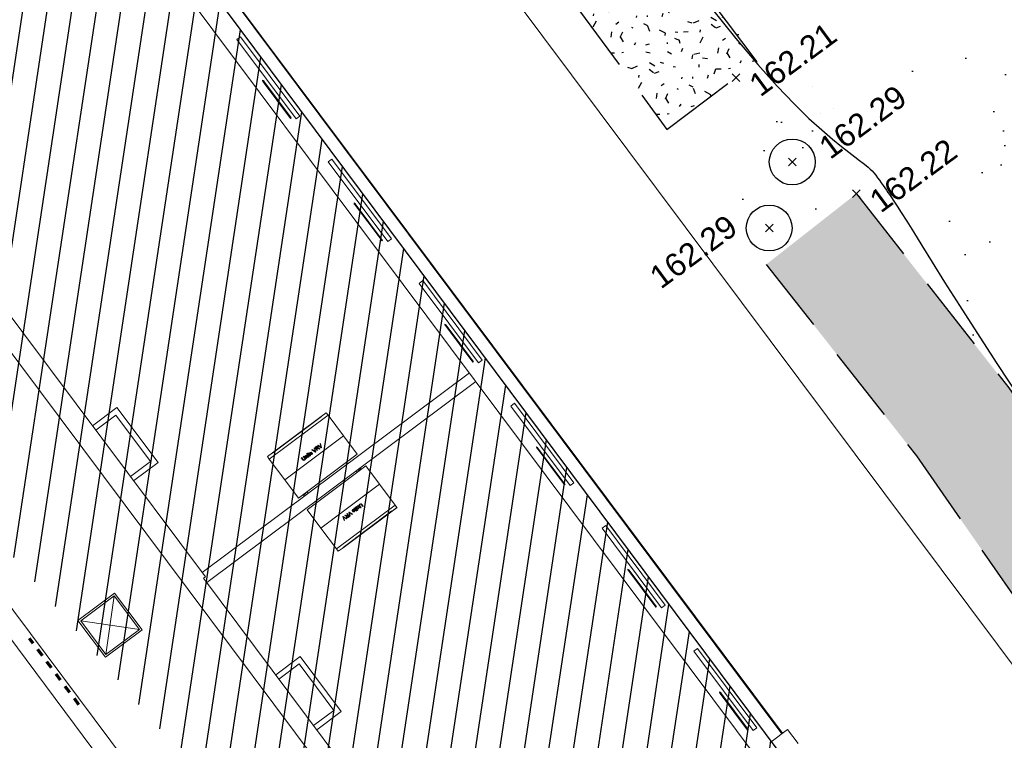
# Model space of a CAD drawing. Header units: metres. Extents: x 1575818 to 1575995, y 2263001 to 2263183.
# Tile 31 of 67: x 1575847 to 1575860, y 2263054 to 2263063. Entities that reach past the tile are written whole.
import ezdxf
from ezdxf.enums import TextEntityAlignment as Align

# ---------------------------------------------------------------- set-up
doc = ezdxf.new("R2010")
doc.units = ezdxf.units.M
doc.header["$PDMODE"] = 3
doc.header["$PDSIZE"] = 0.05
doc.linetypes.add('CACHE_100', pattern=[1.5, 1, -0.5])
doc.linetypes.add('Tiret', pattern=[0.0025, 0.00125, -0.00125])
doc.layers.get('0').update_dxf_attribs({"linetype": 'CONTINUOUS'})
doc.layers.add('_REVIT', color=7, linetype='CONTINUOUS', true_color=0x0064c8)
for name, color, linetype, lineweight in [('CC43_A-AREA', 32, 'Tiret', 70), ('CC43_A-DETL-GENF', 92, 'CONTINUOUS', 9), ('CC43_A-FLOR', 192, 'CONTINUOUS', 13), ('CC43_A-GLAZ', 151, 'CONTINUOUS', 13), ('CC43_A-WALL', 113, 'CONTINUOUS', 13), ('CC43_E-LITE-EQPM', 33, 'CONTINUOUS', 9), ('CC43_I-WALL', 2, 'CONTINUOUS', 13), ('CC43_M-EQPM', 50, 'CONTINUOUS', 9), ('CC43_S-COLS', 52, 'CONTINUOUS', 9)]:
    doc.layers.add(name, color=color, linetype=linetype, lineweight=lineweight)
for name, color, linetype in [('D_BATI', 1, 'CONTINUOUS'), ('D_CN_ORDINAIRE', 43, 'CONTINUOUS'), ('D_REGARD', 144, 'CONTINUOUS'), ('H_BATI', 30, 'CONTINUOUS'), ('TOPO_ALT', 142, 'CONTINUOUS'), ('TOPO_JIS', 7, 'CONTINUOUS'), ('V_HAIE', 82, 'CACHE_100'), ('V_VEGETATION', 80, 'CONTINUOUS')]:
    doc.layers.add(name, color=color, linetype=linetype)
doc.styles.get("Standard").update_dxf_attribs({"font": 'arial.ttf'})
pattern_1 = [(145.7223936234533, (1575894.355467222, 2263027.770289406), (-14.92319642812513, 10.11425767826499), [0.06033899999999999, -21.1292811]), (197.9973985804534, (1575893.600255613, 2263028.34238463), (-0.8045586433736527, -0.5938732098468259), [0.06312999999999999, -3.09914766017]), (143.3598604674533, (1575893.540185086, 2263028.322902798), (-10.93858630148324, 8.083769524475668), [0.06846000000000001, -23.9731705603]), (147.6828529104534, (1575894.144433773, 2263027.609899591), (-4.57848333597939, 2.835046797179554), [0.086495, -19.2267129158]), (64.87527602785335, (1575893.690993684, 2263027.998701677), (5.286905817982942, 11.35995716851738), [0.07776, -27.2169281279]), (120.0921556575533, (1575893.729743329, 2263027.931723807), (-0.5938732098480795, 0.8045586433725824), [0.07737999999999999, -8.978005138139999]), (64.50483433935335, (1575893.898179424, 2263028.615427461), (6.302149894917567, 13.35226223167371), [0.048417, -16.951583]), (105.8763021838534, (1575894.472292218, 2263027.909624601), (-0.9770609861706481, 3.007549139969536), [0.0487, -8.49530374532]), (159.3375903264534, (1575894.456636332, 2263027.954745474), (-3.390736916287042, 1.225929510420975), [0.05765, -20.1908067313]), (171.4323474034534, (1575894.443172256, 2263028.054569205), (-0.8045586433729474, -0.5938732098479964), [0.036277, -1.37793656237]), (192.6828529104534, (1575894.119576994, 2263028.584145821), (-17.03005076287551, -3.870060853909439), [0.07787000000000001, -27.2351305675]), (81.43234740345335, (1575894.03526987, 2263028.511251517), (-0.5938732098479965, 0.8045586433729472), [0.056422, -1.35779156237]), (84.79880806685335, (1575894.126704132, 2263028.401726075), (0.880924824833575, 10.59358161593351), [0.03428, -12.0073145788]), (71.12750093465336, (1575894.236168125, 2263028.263026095), (3.888473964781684, 11.57064260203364), [0.04505, -15.7663383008]), (164.7225105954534, (1575893.663762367, 2263028.45302288), (-6.187600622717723, 1.647300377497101), [0.04612, -24.1613168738]), (108.6876757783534, (1575894.074543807, 2263028.069274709), (-7.43330011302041, 21.85740262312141), [0.07478, -26.1740294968]), (151.7785233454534, (1575894.050603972, 2263028.140099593), (-1.992305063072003, 1.015244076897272), [0.05992000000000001, -20.9638760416]), (151.4492408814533, (1575894.282423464, 2263028.042246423), (-1.992305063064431, 1.015244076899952), [0.08796, -16.4649853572]), (77.61827256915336, (1575894.275876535, 2263028.012555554), (0.2106854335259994, 1.398431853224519), [0.03027, -10.5998758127]), (99.86729622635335, (1575894.308689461, 2263027.905697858), (-0.5938732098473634, 0.8045586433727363), [0.019113, -2.2169549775]), (167.6182725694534, (1575894.080279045, 2263027.783162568), (-1.398431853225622, 0.2106854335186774), [0.06057, -10.5695758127]), (195.8763021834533, (1575894.065257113, 2263027.899510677), (-3.007549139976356, -0.977060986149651), [0.048702, -8.495301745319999]), (56.23122375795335, (1575893.866755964, 2263027.880476), (6.474652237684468, 9.750839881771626), [0.03338999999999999, -26.5372705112]), (152.9973985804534, (1575893.858881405, 2263028.111948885), (-1.398431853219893, 0.2106854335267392), [0.019113, -2.2169549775]), (81.43234740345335, (1575893.90210145, 2263028.250070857), (-0.5938732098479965, 0.8045586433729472), [0.024185, -1.39002856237]), (92.74227987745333, (1575894.04579437, 2263028.25697573), (-0.383187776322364, 2.202990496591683), [0.020579, -3.58497227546]), (167.6182725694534, (1575893.817268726, 2263028.403509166), (-1.398431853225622, 0.2106854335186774), [0.03031, -10.5998358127]), (36.43234740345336, (1575893.629820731, 2263028.162233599), (-0.5938732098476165, 0.8045586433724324), [0.05, -0.95]), (182.7422798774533, (1575893.77171893, 2263027.466907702), (-2.202990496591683, -0.383187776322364), [0.06157000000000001, -3.54398127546]), (179.5624497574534, (1575893.611806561, 2263027.784364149), (-3.601422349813, -0.1725023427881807), [0.07122399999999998, -4.928775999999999]), (72.81669921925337, (1575893.52070974, 2263027.720701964), (1.43661494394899, 4.789168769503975), [0.06721699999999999, -23.53363044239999]), (173.1680519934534, (1575893.440752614, 2263027.920110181), (-21.78103644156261, 2.566408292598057), [0.066576, -23.27865906]), (62.14230118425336, (1575893.335782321, 2263028.129518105), (1.015244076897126, 1.992305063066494), [0.09176000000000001, -29.8748881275]), (163.8377040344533, (1575893.837594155, 2263027.579169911), (-15.76593816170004, 4.520530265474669), [0.061, -21.339934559]), (81.43234740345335, (1575893.932445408, 2263027.465099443), (-0.5938732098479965, 0.8045586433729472), [0.028211, -1.38600256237]), (189.8672962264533, (1575893.733250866, 2263027.792582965), (-0.8045586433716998, -0.5938732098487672), [0.025435, -2.2106329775]), (203.9035396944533, (1575893.909700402, 2263027.611140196), (-4.616666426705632, -2.164807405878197), [0.07887999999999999, -9.140664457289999]), (81.43234740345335, (1575893.568524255, 2263027.992696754), (-0.5938732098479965, 0.8045586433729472), [0.070711, -1.34350256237])]

# ---------------------------------------------------------------- blocks, each defined once
blk = doc.blocks.new('REVIT')
at = {"layer": 'CC43_A-AREA', "color": 253}
blk.add_line((1575848.271296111, 2263054.346903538), (1575847.625162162, 2263055.211763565), dxfattribs=at)
at = {"layer": 'CC43_A-DETL-GENF', "color": 253}
for p, q in [((1575850.675615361, 2263062.525025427), (1575850.67957284, 2263062.503026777)), ((1575850.695588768, 2263062.514992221), (1575850.675615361, 2263062.525025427)), ((1575850.67957284, 2263062.503026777), (1575850.683576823, 2263062.506018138)), ((1575851.04254014, 2263062.025540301), (1575850.683576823, 2263062.506018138)), ((1575850.691584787, 2263062.51200086), (1575850.695588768, 2263062.514992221)), ((1575851.050548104, 2263062.031523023), (1575850.691584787, 2263062.51200086)), ((1575851.04254014, 2263062.025540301), (1575851.050548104, 2263062.031523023)), ((1575851.873534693, 2263060.921592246), (1575851.877492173, 2263060.899593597)), ((1575851.893508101, 2263060.91155904), (1575851.873534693, 2263060.921592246)), ((1575851.877492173, 2263060.899593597), (1575851.881496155, 2263060.902584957)), ((1575852.240459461, 2263060.422107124), (1575851.881496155, 2263060.902584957)), ((1575851.889504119, 2263060.908567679), (1575851.893508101, 2263060.91155904)), ((1575852.248467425, 2263060.428089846), (1575851.889504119, 2263060.908567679)), ((1575852.240459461, 2263060.422107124), (1575852.248467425, 2263060.428089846)), ((1575853.062077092, 2263059.330710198), (1575853.066034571, 2263059.308711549)), ((1575853.082050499, 2263059.320676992), (1575853.062077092, 2263059.330710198)), ((1575853.078046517, 2263059.317685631), (1575853.082050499, 2263059.320676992)), ((1575853.437009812, 2263058.837207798), (1575853.078046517, 2263059.317685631)), ((1575853.066034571, 2263059.308711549), (1575853.070038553, 2263059.311702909)), ((1575853.429001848, 2263058.831225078), (1575853.070038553, 2263059.311702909)), ((1575853.429001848, 2263058.831225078), (1575853.437009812, 2263058.837207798)), ((1575854.261991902, 2263057.724605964), (1575854.265949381, 2263057.702607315)), ((1575854.281965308, 2263057.714572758), (1575854.261991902, 2263057.724605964)), ((1575854.265949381, 2263057.702607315), (1575854.269953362, 2263057.705598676)), ((1575854.628916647, 2263057.225120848), (1575854.269953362, 2263057.705598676)), ((1575854.277961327, 2263057.711581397), (1575854.281965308, 2263057.714572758)), ((1575854.636924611, 2263057.231103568), (1575854.277961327, 2263057.711581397)), ((1575854.628916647, 2263057.225120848), (1575854.636924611, 2263057.231103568)), ((1575855.458536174, 2263056.123013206), (1575855.462493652, 2263056.101014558)), ((1575855.47850958, 2263056.11298), (1575855.458536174, 2263056.123013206)), ((1575855.462493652, 2263056.101014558), (1575855.466497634, 2263056.104005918)), ((1575855.825460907, 2263055.623528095), (1575855.466497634, 2263056.104005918)), ((1575855.474505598, 2263056.109988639), (1575855.47850958, 2263056.11298)), ((1575855.833468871, 2263055.629510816), (1575855.474505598, 2263056.109988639)), ((1575855.825460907, 2263055.623528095), (1575855.833468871, 2263055.629510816)), ((1575856.66106313, 2263054.513412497), (1575856.665020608, 2263054.491413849)), ((1575856.681036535, 2263054.503379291), (1575856.66106313, 2263054.513412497)), ((1575856.665020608, 2263054.491413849), (1575856.66902459, 2263054.49440521)), ((1575857.027987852, 2263054.013927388), (1575856.66902459, 2263054.49440521)), ((1575856.677032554, 2263054.50038793), (1575856.681036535, 2263054.503379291)), ((1575857.035995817, 2263054.019910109), (1575856.677032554, 2263054.50038793)), ((1575857.027987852, 2263054.013927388), (1575857.035995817, 2263054.019910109))]:
    blk.add_line(p, q, dxfattribs=at)
at = {"layer": 'CC43_A-FLOR', "color": 253}
blk.add_line((1575850.397628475, 2263068.387959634), (1575864.030897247, 2263050.139620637), dxfattribs=at)
at = {"layer": 'CC43_A-GLAZ', "color": 253, "lineweight": 9}
for p, q in [((1575850.338743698, 2263063.059440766), (1575850.386791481, 2263063.095337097)), ((1575851.116497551, 2263062.018405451), (1575850.338743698, 2263063.059440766)), ((1575850.386791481, 2263063.095337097), (1575851.164545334, 2263062.054301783)), ((1575851.164545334, 2263062.054301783), (1575851.116497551, 2263062.018405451)), ((1575851.536663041, 2263061.456007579), (1575851.584710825, 2263061.491903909)), ((1575852.314416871, 2263060.414972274), (1575851.536663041, 2263061.456007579)), ((1575851.584710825, 2263061.491903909), (1575852.362464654, 2263060.450868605)), ((1575852.362464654, 2263060.450868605), (1575852.314416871, 2263060.414972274)), ((1575852.725205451, 2263059.865125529), (1575852.773253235, 2263059.901021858)), ((1575853.502959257, 2263058.824090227), (1575852.725205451, 2263059.865125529)), ((1575852.773253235, 2263059.901021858), (1575853.55100704, 2263058.859986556)), ((1575853.55100704, 2263058.859986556), (1575853.502959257, 2263058.824090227)), ((1575853.925120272, 2263058.259021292), (1575853.973168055, 2263058.294917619)), ((1575853.973168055, 2263058.294917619), (1575854.750921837, 2263057.253882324)), ((1575854.702874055, 2263057.217985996), (1575853.925120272, 2263058.259021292)), ((1575854.750921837, 2263057.253882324), (1575854.702874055, 2263057.217985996)), ((1575855.121664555, 2263056.657428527), (1575855.169712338, 2263056.693324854)), ((1575855.899418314, 2263055.616393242), (1575855.121664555, 2263056.657428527)), ((1575855.169712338, 2263056.693324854), (1575855.947466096, 2263055.65228957)), ((1575855.947466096, 2263055.65228957), (1575855.899418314, 2263055.616393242)), ((1575856.324191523, 2263055.047827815), (1575856.372239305, 2263055.083724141)), ((1575856.372239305, 2263055.083724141), (1575857.14999304, 2263054.042688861)), ((1575857.101945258, 2263054.006792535), (1575856.324191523, 2263055.047827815)), ((1575857.14999304, 2263054.042688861), (1575857.101945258, 2263054.006792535))]:
    blk.add_line(p, q, dxfattribs=at)
at = {"layer": 'CC43_A-WALL', "color": 253}
for p, q in [((1575857.475083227, 2263053.967276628), (1575848.025469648, 2263066.615727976)), ((1575857.483091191, 2263053.973259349), (1575848.033477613, 2263066.621710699)), ((1575847.665111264, 2263066.346505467), (1575867.874590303, 2263039.295807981)), ((1575849.926548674, 2263056.022000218), (1575845.379937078, 2263062.107708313)), ((1575845.155714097, 2263061.940192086), (1575849.702325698, 2263055.85448401)), ((1575859.677855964, 2263039.161784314), (1575846.007560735, 2263057.45968229)), ((1575845.807361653, 2263057.310114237), (1575859.262501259, 2263039.300205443)), ((1575849.902524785, 2263056.004052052), (1575849.926548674, 2263056.022000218)), ((1575859.19331406, 2263043.568188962), (1575849.902524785, 2263056.004052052)), ((1575849.702325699, 2263055.85448401), (1575870.282873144, 2263028.307104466))]:
    blk.add_line(p, q, dxfattribs=at)
at = {"layer": 'CC43_E-LITE-EQPM', "color": 253}
for p, q in [((1575848.739148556, 2263055.808363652), (1575848.258670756, 2263055.449400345)), ((1575848.294222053, 2263055.444236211), (1575848.73399938, 2263055.772792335)), ((1575848.622778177, 2263055.004458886), (1575848.73399938, 2263055.772792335)), ((1575848.73399938, 2263055.772792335), (1575849.062555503, 2263055.333015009)), ((1575849.098111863, 2263055.327885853), (1575848.739148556, 2263055.808363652)), ((1575848.258670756, 2263055.449400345), (1575848.617634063, 2263054.968922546)), ((1575849.062555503, 2263055.333015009), (1575848.294222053, 2263055.444236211)), ((1575848.622778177, 2263055.004458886), (1575848.294222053, 2263055.444236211)), ((1575848.617634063, 2263054.968922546), (1575849.098111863, 2263055.327885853)), ((1575849.062555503, 2263055.333015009), (1575848.622778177, 2263055.004458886))]:
    blk.add_line(p, q, dxfattribs=at)
at = {"layer": 'CC43_I-WALL', "color": 253}
for p, q in [((1575853.38366096, 2263058.692140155), (1575849.884669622, 2263056.078055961)), ((1575849.944403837, 2263055.947996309), (1575853.467419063, 2263058.580028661)), ((1575848.768940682, 2263058.239130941), (1575848.448816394, 2263057.99996719)), ((1575849.307385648, 2263057.518414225), (1575848.768940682, 2263058.239130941)), ((1575848.490695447, 2263057.943911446), (1575848.75476399, 2263058.141196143)), ((1575848.75476399, 2263058.141196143), (1575849.20945085, 2263057.532590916)), ((1575849.20945085, 2263057.532590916), (1575848.945382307, 2263057.335306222)), ((1575848.98726136, 2263057.279250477), (1575849.307385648, 2263057.518414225)), ((1575851.168113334, 2263054.978102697), (1575850.847794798, 2263054.738793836)), ((1575851.706558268, 2263054.257385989), (1575851.168113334, 2263054.978102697)), ((1575850.889673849, 2263054.682738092), (1575851.153936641, 2263054.880167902)), ((1575851.153936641, 2263054.880167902), (1575851.608623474, 2263054.271562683)), ((1575851.608623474, 2263054.271562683), (1575851.344360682, 2263054.074132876)), ((1575851.386239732, 2263054.01807713), (1575851.706558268, 2263054.257385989))]:
    blk.add_line(p, q, dxfattribs=at)
at = {"layer": 'CC43_M-EQPM', "color": 253}
for p, q in [((1575851.508897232, 2263058.171206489), (1575851.444833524, 2263058.123344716)), ((1575851.508918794, 2263058.171177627), (1575851.444855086, 2263058.123315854)), ((1575851.532849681, 2263058.139145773), (1575851.508918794, 2263058.171177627)), ((1575851.532849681, 2263058.139145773), (1575850.764085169, 2263057.564804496)), ((1575850.804214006, 2263057.644703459), (1575851.4448511, 2263058.123321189)), ((1575851.446332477, 2263058.121338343), (1575850.805695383, 2263057.642720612)), ((1575851.4448511, 2263058.123321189), (1575851.444833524, 2263058.123344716)), ((1575851.444855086, 2263058.123315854), (1575851.444833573, 2263058.123344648)), ((1575851.446332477, 2263058.121338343), (1575851.444855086, 2263058.123315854)), ((1575851.532849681, 2263058.139145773), (1575851.736262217, 2263057.866875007)), ((1575851.736262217, 2263057.866875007), (1575850.967497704, 2263057.292533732)), ((1575850.967497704, 2263057.292533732), (1575851.736262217, 2263057.866875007)), ((1575851.915743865, 2263057.626636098), (1575851.736262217, 2263057.866875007)), ((1575850.804196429, 2263057.644726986), (1575850.74013272, 2263057.596865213)), ((1575850.804217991, 2263057.644698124), (1575850.740154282, 2263057.59683635)), ((1575850.804196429, 2263057.644726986), (1575850.804214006, 2263057.644703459)), ((1575850.804196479, 2263057.644726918), (1575850.804217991, 2263057.644698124)), ((1575850.804217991, 2263057.644698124), (1575850.805695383, 2263057.642720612)), ((1575851.270648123, 2263057.64482011), (1575851.267884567, 2263057.638241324)), ((1575851.278068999, 2263057.634887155), (1575851.270648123, 2263057.64482011)), ((1575851.299351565, 2263057.651747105), (1575851.292443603, 2263057.640317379)), ((1575851.292443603, 2263057.640317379), (1575851.297071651, 2263057.626153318)), ((1575851.298322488, 2263057.640427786), (1575851.30301399, 2263057.646804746)), ((1575851.299288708, 2263057.633463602), (1575851.298322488, 2263057.640427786)), ((1575851.31653663, 2263057.646349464), (1575851.299288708, 2263057.633463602)), ((1575851.311979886, 2263057.654927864), (1575851.299351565, 2263057.651747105)), ((1575851.302970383, 2263057.628535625), (1575851.325117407, 2263057.645081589)), ((1575851.30301399, 2263057.646804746), (1575851.311226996, 2263057.649341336)), ((1575851.311226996, 2263057.649341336), (1575851.31653663, 2263057.646349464)), ((1575851.324153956, 2263057.646431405), (1575851.311979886, 2263057.654927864)), ((1575851.32753318, 2263057.688158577), (1575851.322258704, 2263057.684218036)), ((1575851.322258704, 2263057.684218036), (1575851.367391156, 2263057.65650798)), ((1575851.328673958, 2263057.640060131), (1575851.323382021, 2263057.637066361)), ((1575851.325117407, 2263057.645081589), (1575851.324153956, 2263057.646431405)), ((1575851.359253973, 2263057.667600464), (1575851.32753318, 2263057.688158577)), ((1575851.328908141, 2263057.630321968), (1575851.328673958, 2263057.640060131)), ((1575851.358053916, 2263057.710960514), (1575851.352789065, 2263057.707027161)), ((1575851.352789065, 2263057.707027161), (1575851.363479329, 2263057.670757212)), ((1575851.372473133, 2263057.660304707), (1575851.358053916, 2263057.710960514)), ((1575851.366162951, 2263057.662789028), (1575851.359253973, 2263057.667600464)), ((1575851.379633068, 2263057.727082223), (1575851.362645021, 2263057.714390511)), ((1575851.362645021, 2263057.714390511), (1575851.392098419, 2263057.67496669)), ((1575851.363479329, 2263057.670757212), (1575851.366162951, 2263057.662789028)), ((1575851.367391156, 2263057.65650798), (1575851.372473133, 2263057.660304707)), ((1575851.371254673, 2263057.71314421), (1575851.383526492, 2263057.722312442)), ((1575851.38045886, 2263057.700824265), (1575851.371254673, 2263057.71314421)), ((1575851.3883153, 2263057.731911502), (1575851.379633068, 2263057.727082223)), ((1575851.391489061, 2263057.709064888), (1575851.38045886, 2263057.700824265)), ((1575851.383526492, 2263057.722312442), (1575851.391387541, 2263057.725530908)), ((1575851.384140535, 2263057.695896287), (1575851.390088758, 2263057.700340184)), ((1575851.397026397, 2263057.678648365), (1575851.384140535, 2263057.695896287)), ((1575851.395438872, 2263057.731369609), (1575851.3883153, 2263057.731911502)), ((1575851.390088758, 2263057.700340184), (1575851.393076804, 2263057.702302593)), ((1575851.391387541, 2263057.725530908), (1575851.396714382, 2263057.722746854)), ((1575851.396593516, 2263057.713965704), (1575851.391489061, 2263057.709064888)), ((1575851.392098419, 2263057.67496669), (1575851.397026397, 2263057.678648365)), ((1575851.393076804, 2263057.702302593), (1575851.396121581, 2263057.703115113)), ((1575851.401505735, 2263057.726611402), (1575851.395438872, 2263057.731369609)), ((1575851.396121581, 2263057.703115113), (1575851.400634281, 2263057.70250479)), ((1575851.398120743, 2263057.718586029), (1575851.396593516, 2263057.713965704)), ((1575851.396714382, 2263057.722746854), (1575851.398120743, 2263057.718586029)), ((1575851.403300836, 2263057.744764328), (1575851.39802636, 2263057.740823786)), ((1575851.39802636, 2263057.740823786), (1575851.443158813, 2263057.713113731)), ((1575851.398627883, 2263057.707679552), (1575851.404141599, 2263057.717512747)), ((1575851.403003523, 2263057.707664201), (1575851.398627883, 2263057.707679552)), ((1575851.400634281, 2263057.70250479), (1575851.408381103, 2263057.699864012)), ((1575851.404141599, 2263057.717512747), (1575851.401505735, 2263057.726611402)), ((1575851.410787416, 2263057.705576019), (1575851.403003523, 2263057.707664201)), ((1575851.435021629, 2263057.724206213), (1575851.403300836, 2263057.744764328)), ((1575851.408381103, 2263057.699864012), (1575851.419616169, 2263057.695525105)), ((1575851.425343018, 2263057.699803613), (1575851.410787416, 2263057.705576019)), ((1575851.419616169, 2263057.695525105), (1575851.425343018, 2263057.699803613)), ((1575851.433821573, 2263057.767566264), (1575851.428556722, 2263057.763632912)), ((1575851.428556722, 2263057.763632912), (1575851.439246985, 2263057.727362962)), ((1575851.44824079, 2263057.716910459), (1575851.433821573, 2263057.767566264)), ((1575851.441930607, 2263057.719394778), (1575851.435021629, 2263057.724206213)), ((1575851.439246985, 2263057.727362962), (1575851.441930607, 2263057.719394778)), ((1575851.443158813, 2263057.713113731), (1575851.44824079, 2263057.716910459)), ((1575850.740154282, 2263057.59683635), (1575850.764085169, 2263057.564804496)), ((1575850.967497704, 2263057.292533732), (1575850.764085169, 2263057.564804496)), ((1575851.915743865, 2263057.626636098), (1575851.146979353, 2263057.052294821)), ((1575851.188317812, 2263057.584151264), (1575851.183389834, 2263057.580469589)), ((1575851.183389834, 2263057.580469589), (1575851.200381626, 2263057.557725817)), ((1575851.20518017, 2263057.561580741), (1575851.188317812, 2263057.584151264)), ((1575851.200381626, 2263057.557725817), (1575851.209252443, 2263057.54897359)), ((1575851.211764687, 2263057.55479473), (1575851.20518017, 2263057.561580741)), ((1575851.209252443, 2263057.54897359), (1575851.218371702, 2263057.547185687)), ((1575851.214189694, 2263057.603480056), (1575851.209261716, 2263057.599798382)), ((1575851.209261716, 2263057.599798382), (1575851.226124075, 2263057.577227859)), ((1575851.21788378, 2263057.553569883), (1575851.211764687, 2263057.55479473)), ((1575851.231181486, 2263057.580736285), (1575851.214189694, 2263057.603480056)), ((1575851.224655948, 2263057.556589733), (1575851.21788378, 2263057.553569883)), ((1575851.218371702, 2263057.547185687), (1575851.228799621, 2263057.552006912)), ((1575851.231066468, 2263057.565413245), (1575851.224655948, 2263057.556589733)), ((1575851.226124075, 2263057.577227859), (1575851.231066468, 2263057.565413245)), ((1575851.228799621, 2263057.552006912), (1575851.23630743, 2263057.561027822)), ((1575851.234949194, 2263057.602672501), (1575851.230021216, 2263057.598990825)), ((1575851.230021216, 2263057.598990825), (1575851.251651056, 2263057.570038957)), ((1575851.236886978, 2263057.570309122), (1575851.231181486, 2263057.580736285)), ((1575851.237969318, 2263057.598630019), (1575851.234949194, 2263057.602672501)), ((1575851.23630743, 2263057.561027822), (1575851.236886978, 2263057.570309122)), ((1575851.239127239, 2263057.604939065), (1575851.237969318, 2263057.598630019)), ((1575851.243401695, 2263057.609947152), (1575851.239127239, 2263057.604939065)), ((1575851.241863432, 2263057.598104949), (1575851.24576475, 2263057.604034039)), ((1575851.245102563, 2263057.589082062), (1575851.241863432, 2263057.598104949)), ((1575851.248756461, 2263057.612485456), (1575851.243401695, 2263057.609947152)), ((1575851.256579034, 2263057.573720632), (1575851.245102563, 2263057.589082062)), ((1575851.24576475, 2263057.604034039), (1575851.249791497, 2263057.605700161)), ((1575851.253773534, 2263057.612394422), (1575851.248756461, 2263057.612485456)), ((1575851.249791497, 2263057.605700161), (1575851.25352049, 2263057.604894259)), ((1575851.251651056, 2263057.570038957), (1575851.256579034, 2263057.573720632)), ((1575851.257309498, 2263057.635694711), (1575851.252381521, 2263057.632013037)), ((1575851.252381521, 2263057.632013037), (1575851.256063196, 2263057.627085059)), ((1575851.25352049, 2263057.604894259), (1575851.257345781, 2263057.60095841)), ((1575851.25795829, 2263057.60987441), (1575851.253773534, 2263057.612394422)), ((1575851.256063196, 2263057.627085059), (1575851.260991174, 2263057.630766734)), ((1575851.260991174, 2263057.630766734), (1575851.257309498, 2263057.635694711)), ((1575851.257345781, 2263057.60095841), (1575851.270130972, 2263057.583845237)), ((1575851.261777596, 2263057.605304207), (1575851.25795829, 2263057.60987441)), ((1575851.265133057, 2263057.625222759), (1575851.26020508, 2263057.621541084)), ((1575851.26020508, 2263057.621541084), (1575851.281834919, 2263057.592589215)), ((1575851.27505895, 2263057.587526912), (1575851.261777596, 2263057.605304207)), ((1575851.286762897, 2263057.59627089), (1575851.265133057, 2263057.625222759)), ((1575851.267884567, 2263057.638241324), (1575851.27314102, 2263057.631205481)), ((1575851.27314102, 2263057.631205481), (1575851.269445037, 2263057.628444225)), ((1575851.269445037, 2263057.628444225), (1575851.273126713, 2263057.623516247)), ((1575851.270130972, 2263057.583845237), (1575851.27505895, 2263057.587526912)), ((1575851.273126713, 2263057.623516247), (1575851.276822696, 2263057.626277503)), ((1575851.276822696, 2263057.626277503), (1575851.288838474, 2263057.610194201)), ((1575851.282996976, 2263057.63856883), (1575851.278068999, 2263057.634887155)), ((1575851.281750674, 2263057.629959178), (1575851.286678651, 2263057.633640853)), ((1575851.29365859, 2263057.614020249), (1575851.281750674, 2263057.629959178)), ((1575851.281834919, 2263057.592589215), (1575851.286762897, 2263057.59627089)), ((1575851.286678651, 2263057.633640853), (1575851.282996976, 2263057.63856883)), ((1575851.288838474, 2263057.610194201), (1575851.29361306, 2263057.605047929)), ((1575851.29361306, 2263057.605047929), (1575851.297276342, 2263057.604440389)), ((1575851.295816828, 2263057.611673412), (1575851.29365859, 2263057.614020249)), ((1575851.299258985, 2263057.6123254), (1575851.295816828, 2263057.611673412)), ((1575851.297071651, 2263057.626153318), (1575851.309033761, 2263057.618030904)), ((1575851.297276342, 2263057.604440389), (1575851.302016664, 2263057.606707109)), ((1575851.301556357, 2263057.613726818), (1575851.299258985, 2263057.6123254)), ((1575851.305350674, 2263057.609932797), (1575851.301556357, 2263057.613726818)), ((1575851.302016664, 2263057.606707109), (1575851.305350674, 2263057.609932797)), ((1575851.310586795, 2263057.624252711), (1575851.302970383, 2263057.628535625)), ((1575851.309033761, 2263057.618030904), (1575851.322180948, 2263057.621771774)), ((1575851.318595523, 2263057.62677166), (1575851.310586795, 2263057.624252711)), ((1575851.322657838, 2263057.631411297), (1575851.318595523, 2263057.62677166)), ((1575851.322180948, 2263057.621771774), (1575851.328908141, 2263057.630321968)), ((1575851.323382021, 2263057.637066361), (1575851.322657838, 2263057.631411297)), ((1575851.260629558, 2263056.900172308), (1575852.029394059, 2263057.474513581)), ((1575851.914503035, 2263057.401156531), (1575851.908096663, 2263057.396370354)), ((1575851.908525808, 2263057.396690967), (1575851.908096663, 2263057.396370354)), ((1575851.908096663, 2263057.396370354), (1575851.914079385, 2263057.38836239)), ((1575851.914503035, 2263057.401156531), (1575851.914073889, 2263057.400835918)), ((1575851.920485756, 2263057.393148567), (1575851.914503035, 2263057.401156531)), ((1575851.945333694, 2263057.424190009), (1575851.933321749, 2263057.415215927)), ((1575851.933526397, 2263057.415368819), (1575851.933321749, 2263057.415215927)), ((1575851.933321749, 2263057.415215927), (1575851.93930447, 2263057.407207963)), ((1575851.945333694, 2263057.424190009), (1575851.945129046, 2263057.424037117)), ((1575851.951316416, 2263057.416182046), (1575851.945333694, 2263057.424190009)), ((1575851.967355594, 2263057.440642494), (1575851.951339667, 2263057.42867705)), ((1575851.951612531, 2263057.428880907), (1575851.951339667, 2263057.42867705)), ((1575851.951339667, 2263057.42867705), (1575851.957322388, 2263057.420669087)), ((1575851.967355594, 2263057.440642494), (1575851.967082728, 2263057.440438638)), ((1575851.973338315, 2263057.43263453), (1575851.967355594, 2263057.440642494)), ((1575852.208875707, 2263057.234274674), (1575852.029394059, 2263057.474513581)), ((1575850.967497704, 2263057.292533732), (1575851.146979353, 2263057.052294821)), ((1575851.255887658, 2263057.133659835), (1575851.261870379, 2263057.125651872)), ((1575851.261870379, 2263057.125651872), (1575851.268276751, 2263057.130438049)), ((1575851.261870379, 2263057.125651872), (1575851.262299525, 2263057.125972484)), ((1575851.268276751, 2263057.130438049), (1575851.262294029, 2263057.138446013)), ((1575851.267847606, 2263057.130117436), (1575851.268276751, 2263057.130438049)), ((1575851.440111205, 2263056.659933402), (1575852.208875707, 2263057.234274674)), ((1575852.208875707, 2263057.234274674), (1575851.440111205, 2263056.659933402)), ((1575852.208875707, 2263057.234274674), (1575852.412288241, 2263056.962003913)), ((1575851.203035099, 2263057.094173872), (1575851.209017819, 2263057.086165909)), ((1575851.209017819, 2263057.086165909), (1575851.225033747, 2263057.098131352)), ((1575851.209017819, 2263057.086165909), (1575851.209290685, 2263057.086369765)), ((1575851.225033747, 2263057.098131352), (1575851.219051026, 2263057.106139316)), ((1575851.224760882, 2263057.097927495), (1575851.225033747, 2263057.098131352)), ((1575851.225056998, 2263057.110626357), (1575851.231039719, 2263057.102618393)), ((1575851.231039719, 2263057.102618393), (1575851.243051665, 2263057.111592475)), ((1575851.231039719, 2263057.102618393), (1575851.231244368, 2263057.102771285)), ((1575851.243051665, 2263057.111592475), (1575851.237068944, 2263057.119600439)), ((1575851.242847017, 2263057.111439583), (1575851.243051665, 2263057.111592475)), ((1575851.260629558, 2263056.900172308), (1575851.440111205, 2263056.659933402)), ((1575851.64352374, 2263056.38766264), (1575852.412288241, 2263056.962003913)), ((1575851.730040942, 2263056.40547007), (1575852.370678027, 2263056.884087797)), ((1575852.372159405, 2263056.882104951), (1575851.73152232, 2263056.403487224)), ((1575851.808982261, 2263056.870300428), (1575851.803900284, 2263056.866503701)), ((1575851.803900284, 2263056.866503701), (1575851.818319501, 2263056.815847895)), ((1575851.854114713, 2263056.842590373), (1575851.808982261, 2263056.870300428)), ((1575851.854192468, 2263056.905036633), (1575851.847465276, 2263056.89648644)), ((1575851.847465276, 2263056.89648644), (1575851.847699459, 2263056.886748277)), ((1575851.847699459, 2263056.886748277), (1575851.852991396, 2263056.889742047)), ((1575851.873403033, 2263056.898272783), (1575851.85125601, 2263056.881726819)), ((1575851.85125601, 2263056.881726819), (1575851.852219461, 2263056.880377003)), ((1575851.852219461, 2263056.880377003), (1575851.864393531, 2263056.871880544)), ((1575851.852991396, 2263056.889742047), (1575851.853715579, 2263056.895397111)), ((1575851.853715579, 2263056.895397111), (1575851.857777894, 2263056.900036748)), ((1575851.867339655, 2263056.908777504), (1575851.854192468, 2263056.905036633)), ((1575851.857777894, 2263056.900036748), (1575851.865786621, 2263056.902555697)), ((1575851.859836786, 2263056.880458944), (1575851.877084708, 2263056.893344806)), ((1575851.865146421, 2263056.877467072), (1575851.859836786, 2263056.880458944)), ((1575851.864393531, 2263056.871880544), (1575851.877021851, 2263056.875061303)), ((1575851.873359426, 2263056.880003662), (1575851.865146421, 2263056.877467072)), ((1575851.865786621, 2263056.902555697), (1575851.873403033, 2263056.898272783)), ((1575851.879301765, 2263056.900655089), (1575851.867339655, 2263056.908777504)), ((1575851.874356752, 2263056.920101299), (1575851.871022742, 2263056.916875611)), ((1575851.871022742, 2263056.916875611), (1575851.87481706, 2263056.91308159)), ((1575851.878050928, 2263056.886380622), (1575851.873359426, 2263056.880003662)), ((1575851.879097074, 2263056.922368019), (1575851.874356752, 2263056.920101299)), ((1575851.87481706, 2263056.91308159), (1575851.877114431, 2263056.914483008)), ((1575851.877021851, 2263056.875061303), (1575851.883929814, 2263056.88649103)), ((1575851.877084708, 2263056.893344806), (1575851.878050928, 2263056.886380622)), ((1575851.877114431, 2263056.914483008), (1575851.880556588, 2263056.915134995)), ((1575851.882760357, 2263056.921760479), (1575851.879097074, 2263056.922368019)), ((1575851.883929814, 2263056.88649103), (1575851.879301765, 2263056.900655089)), ((1575851.880556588, 2263056.915134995), (1575851.882714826, 2263056.912788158)), ((1575851.882714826, 2263056.912788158), (1575851.894622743, 2263056.89684923)), ((1575851.887534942, 2263056.916614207), (1575851.882760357, 2263056.921760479)), ((1575851.899550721, 2263056.900530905), (1575851.887534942, 2263056.916614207)), ((1575851.894538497, 2263056.934219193), (1575851.889610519, 2263056.930537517)), ((1575851.889610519, 2263056.930537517), (1575851.911240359, 2263056.901585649)), ((1575851.894622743, 2263056.89684923), (1575851.889694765, 2263056.893167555)), ((1575851.889694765, 2263056.893167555), (1575851.89337644, 2263056.888239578)), ((1575851.89337644, 2263056.888239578), (1575851.898304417, 2263056.891921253)), ((1575851.916168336, 2263056.905267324), (1575851.894538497, 2263056.934219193)), ((1575851.898304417, 2263056.891921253), (1575851.905725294, 2263056.881988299)), ((1575851.903246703, 2263056.903292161), (1575851.899550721, 2263056.900530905)), ((1575851.906242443, 2263056.94296317), (1575851.901314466, 2263056.939281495)), ((1575851.901314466, 2263056.939281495), (1575851.91459582, 2263056.921504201)), ((1575851.903232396, 2263056.895602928), (1575851.906928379, 2263056.898364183)), ((1575851.908488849, 2263056.888567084), (1575851.903232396, 2263056.895602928)), ((1575851.906928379, 2263056.898364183), (1575851.903246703, 2263056.903292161)), ((1575851.905725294, 2263056.881988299), (1575851.908488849, 2263056.888567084)), ((1575851.919027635, 2263056.925849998), (1575851.906242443, 2263056.94296317)), ((1575851.911240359, 2263056.901585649), (1575851.916168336, 2263056.905267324)), ((1575851.91459582, 2263056.921504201), (1575851.918415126, 2263056.916933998)), ((1575851.92031022, 2263056.899723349), (1575851.915382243, 2263056.896041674)), ((1575851.915382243, 2263056.896041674), (1575851.919063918, 2263056.891113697)), ((1575851.918415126, 2263056.916933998), (1575851.922599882, 2263056.914413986)), ((1575851.922852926, 2263056.921914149), (1575851.919027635, 2263056.925849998)), ((1575851.919063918, 2263056.891113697), (1575851.923991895, 2263056.894795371)), ((1575851.924722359, 2263056.956769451), (1575851.919794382, 2263056.953087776)), ((1575851.919794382, 2263056.953087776), (1575851.931270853, 2263056.937726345)), ((1575851.923991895, 2263056.894795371), (1575851.92031022, 2263056.899723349)), ((1575851.922599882, 2263056.914413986), (1575851.927616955, 2263056.914322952)), ((1575851.926581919, 2263056.921108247), (1575851.922852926, 2263056.921914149)), ((1575851.946352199, 2263056.927817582), (1575851.924722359, 2263056.956769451)), ((1575851.930608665, 2263056.922774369), (1575851.926581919, 2263056.921108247)), ((1575851.927616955, 2263056.914322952), (1575851.932971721, 2263056.916861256)), ((1575851.934509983, 2263056.928703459), (1575851.930608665, 2263056.922774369)), ((1575851.931270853, 2263056.937726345), (1575851.934509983, 2263056.928703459)), ((1575851.932971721, 2263056.916861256), (1575851.937246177, 2263056.921869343)), ((1575851.937246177, 2263056.921869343), (1575851.938404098, 2263056.928178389)), ((1575851.938404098, 2263056.928178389), (1575851.941424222, 2263056.924135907)), ((1575851.940065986, 2263056.965780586), (1575851.939486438, 2263056.956499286)), ((1575851.939486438, 2263056.956499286), (1575851.94519193, 2263056.946072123)), ((1575851.947573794, 2263056.974801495), (1575851.940065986, 2263056.965780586)), ((1575851.941424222, 2263056.924135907), (1575851.946352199, 2263056.927817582)), ((1575851.94519193, 2263056.946072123), (1575851.962183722, 2263056.923328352)), ((1575851.945306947, 2263056.961395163), (1575851.951717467, 2263056.970218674)), ((1575851.950249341, 2263056.949580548), (1575851.945306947, 2263056.961395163)), ((1575851.958001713, 2263056.97962272), (1575851.947573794, 2263056.974801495)), ((1575851.967111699, 2263056.927010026), (1575851.950249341, 2263056.949580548)), ((1575851.951717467, 2263056.970218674), (1575851.958489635, 2263056.973238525)), ((1575851.967120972, 2263056.977834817), (1575851.958001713, 2263056.97962272)), ((1575851.958489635, 2263056.973238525), (1575851.964608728, 2263056.972013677)), ((1575851.962183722, 2263056.923328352), (1575851.967111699, 2263056.927010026)), ((1575851.964608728, 2263056.972013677), (1575851.971193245, 2263056.965227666)), ((1575851.975991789, 2263056.969082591), (1575851.967120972, 2263056.977834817)), ((1575851.971193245, 2263056.965227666), (1575851.988055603, 2263056.942657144)), ((1575851.992983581, 2263056.946338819), (1575851.975991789, 2263056.969082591)), ((1575851.988055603, 2263056.942657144), (1575851.992983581, 2263056.946338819)), ((1575852.37215542, 2263056.882110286), (1575852.370678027, 2263056.884087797)), ((1575852.37215542, 2263056.882110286), (1575852.436219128, 2263056.929972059)), ((1575852.372176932, 2263056.882081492), (1575852.37215542, 2263056.882110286)), ((1575852.372176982, 2263056.882081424), (1575852.372159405, 2263056.882104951)), ((1575852.372176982, 2263056.882081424), (1575852.43624069, 2263056.929943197)), ((1575852.436219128, 2263056.929972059), (1575852.412288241, 2263056.962003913)), ((1575851.733214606, 2263056.813694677), (1575851.728132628, 2263056.80989795)), ((1575851.728132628, 2263056.80989795), (1575851.742551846, 2263056.759242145)), ((1575851.778347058, 2263056.785984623), (1575851.733214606, 2263056.813694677)), ((1575851.737126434, 2263056.799445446), (1575851.734442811, 2263056.80741363)), ((1575851.734442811, 2263056.80741363), (1575851.741351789, 2263056.802602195)), ((1575851.747816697, 2263056.763175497), (1575851.737126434, 2263056.799445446)), ((1575851.741351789, 2263056.802602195), (1575851.773072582, 2263056.78204408)), ((1575851.742551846, 2263056.759242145), (1575851.747816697, 2263056.763175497)), ((1575851.756757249, 2263056.831283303), (1575851.7510304, 2263056.827004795)), ((1575851.7510304, 2263056.827004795), (1575851.765586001, 2263056.82123239)), ((1575851.767992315, 2263056.826944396), (1575851.756757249, 2263056.831283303)), ((1575851.765586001, 2263056.82123239), (1575851.773369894, 2263056.819144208)), ((1575851.775739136, 2263056.824303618), (1575851.767992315, 2263056.826944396)), ((1575851.777745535, 2263056.819128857), (1575851.772231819, 2263056.809295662)), ((1575851.772231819, 2263056.809295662), (1575851.774867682, 2263056.800197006)), ((1575851.773072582, 2263056.78204408), (1575851.778347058, 2263056.785984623)), ((1575851.773369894, 2263056.819144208), (1575851.777745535, 2263056.819128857)), ((1575851.774867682, 2263056.800197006), (1575851.780934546, 2263056.7954388)), ((1575851.780251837, 2263056.823693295), (1575851.775739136, 2263056.824303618)), ((1575851.778252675, 2263056.80822238), (1575851.779779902, 2263056.812842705)), ((1575851.779659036, 2263056.804061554), (1575851.778252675, 2263056.80822238)), ((1575851.784274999, 2263056.851841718), (1575851.779347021, 2263056.848160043)), ((1575851.779347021, 2263056.848160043), (1575851.792232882, 2263056.830912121)), ((1575851.784985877, 2263056.801277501), (1575851.779659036, 2263056.804061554)), ((1575851.779779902, 2263056.812842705), (1575851.784884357, 2263056.81774352)), ((1575851.783296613, 2263056.824505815), (1575851.780251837, 2263056.823693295)), ((1575851.780934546, 2263056.7954388), (1575851.788058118, 2263056.794896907)), ((1575851.78628466, 2263056.826468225), (1575851.783296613, 2263056.824505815)), ((1575851.813728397, 2263056.812417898), (1575851.784274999, 2263056.851841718)), ((1575851.784884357, 2263056.81774352), (1575851.795914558, 2263056.825984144)), ((1575851.792846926, 2263056.804495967), (1575851.784985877, 2263056.801277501)), ((1575851.792232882, 2263056.830912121), (1575851.78628466, 2263056.826468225)), ((1575851.788058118, 2263056.794896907), (1575851.796740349, 2263056.799726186)), ((1575851.805118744, 2263056.813664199), (1575851.792846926, 2263056.804495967)), ((1575851.795914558, 2263056.825984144), (1575851.805118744, 2263056.813664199)), ((1575851.796740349, 2263056.799726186), (1575851.813728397, 2263056.812417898)), ((1575851.812894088, 2263056.856051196), (1575851.810210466, 2263056.86401938)), ((1575851.810210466, 2263056.86401938), (1575851.817119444, 2263056.859207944)), ((1575851.823584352, 2263056.819781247), (1575851.812894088, 2263056.856051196)), ((1575851.817119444, 2263056.859207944), (1575851.848840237, 2263056.838649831)), ((1575851.818319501, 2263056.815847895), (1575851.823584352, 2263056.819781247)), ((1575851.848840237, 2263056.838649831), (1575851.854114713, 2263056.842590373)), ((1575851.64352374, 2263056.38766264), (1575851.440111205, 2263056.659933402)), ((1575851.64352374, 2263056.38766264), (1575851.667454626, 2263056.355630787)), ((1575851.667454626, 2263056.355630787), (1575851.731518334, 2263056.403492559)), ((1575851.667476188, 2263056.355601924), (1575851.731539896, 2263056.403463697)), ((1575851.730040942, 2263056.40547007), (1575851.731518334, 2263056.403492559)), ((1575851.731518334, 2263056.403492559), (1575851.731539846, 2263056.403463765)), ((1575851.73152232, 2263056.403487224), (1575851.731539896, 2263056.403463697))]:
    blk.add_line(p, q, dxfattribs=at)
at = {"layer": 'CC43_S-COLS', "color": 253}
for p, q in [((1575857.55113817, 2263054.024097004), (1575857.334923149, 2263053.862563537)), ((1575857.55113817, 2263054.024097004), (1575857.334923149, 2263053.862563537)), ((1575857.688740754, 2263053.839913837), (1575857.55113817, 2263054.024097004)), ((1575857.688740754, 2263053.839913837), (1575857.55113817, 2263054.024097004))]:
    blk.add_line(p, q, dxfattribs=at)
blk = doc.blocks.new('TCPOINT')
at = {"color": 0, "lineweight": 9}
blk.add_point((0, 0), dxfattribs=at)
at = {"layer": 'TOPO_ALT', "lineweight": 9}
blk.add_attdef('ALT', text='', height=0.3, dxfattribs=at).set_placement((0.09999999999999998, -0.1), align=Align.TOP_LEFT)
blk = doc.blocks.new('480')
blk.add_circle((0, 0), 0.3)

msp = doc.modelspace()

# ---------------------------------------------------------------- hatches: boundary and pattern name
at = {"layer": 'H_BATI'}
h = msp.add_hatch(dxfattribs=at)
h.set_pattern_fill('ANSI31', color=256, scale=0.1)
h.set_pattern_definition([(81.43234740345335, (1575893.793630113, 2263027.350958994), (-0.3139569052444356, 0.04730022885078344), [])])
h.paths.add_polyline_path([(1575875.16714015, 2263013.585179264), (1575883.095247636, 2263019.442919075), (1575887.13434236, 2263022.406805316), (1575886.726802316, 2263022.960310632), (1575888.794159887, 2263024.482798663), (1575889.209451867, 2263023.921581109), (1575896.043791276, 2263028.97888254), (1575901.230423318, 2263032.802656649), (1575897.618731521, 2263037.67242299), (1575893.505820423, 2263043.239213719), (1575885.949796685, 2263037.587934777), (1575877.065229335, 2263031.010829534), (1575877.189703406, 2263030.841670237), (1575875.661072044, 2263029.716843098), (1575875.45956093, 2263029.56657206), (1575866.304980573, 2263041.84272132), (1575844.677470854, 2263070.844874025), (1575826.206552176, 2263095.607918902), (1575818.708513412, 2263090.073351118), (1575849.781119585, 2263053.497237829)])
at = {"layer": 'V_HAIE'}
h = msp.add_hatch(dxfattribs=at)
h.set_pattern_fill('HAIE', color=256)
h.set_pattern_definition(pattern_1)
h.paths.add_polyline_path([(1575857.151881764, 2263062.768781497), (1575854.114175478, 2263066.810446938), (1575852.974085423, 2263065.953557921), (1575855.97083379, 2263061.881108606)])
h = msp.add_hatch(dxfattribs=at)
h.set_pattern_fill('HAIE', color=256)
h.set_pattern_definition(pattern_1)
h.paths.add_polyline_path([(1575860.446804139, 2263058.496141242), (1575858.451593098, 2263061.039516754), (1575857.271404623, 2263060.113690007), (1575859.239767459, 2263057.60453898), (1575863.70001924, 2263051.184954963), (1575868.996660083, 2263044.137377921), (1575871.324785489, 2263040.91571995), (1575872.527385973, 2263041.812524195), (1575870.20420471, 2263045.027340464), (1575864.915922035, 2263052.063796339)])
at = {"layer": 'V_VEGETATION', "ltscale": 0.5}
h = msp.add_hatch(dxfattribs=at)
h.set_pattern_fill('ALEA', color=256, scale=0.25)
h.set_pattern_definition([(312, (0.25, 0), (2.934442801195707, 0.6237350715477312), [0, -1.875]), (67.00000000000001, (-0.125, 0.21650635), (-2.977638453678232, -0.3656080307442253), [0, -3.125]), (153, (-0.125, 0.21650635), (0.1570078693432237, -2.995888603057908), [0, -2.5]), (180, (-0.125, -0.21650635), (1.5, -2.59807621), [0, -2.5]), (74, (-1, 0), (-2.910887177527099, -0.7257656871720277), [0, -2.5]), (286, (-1, 0), (2.910887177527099, -0.7257656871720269), [0, -2.5]), (52.00000000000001, (0.5, -0.8660254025), (-2.970804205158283, 0.4175193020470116), [0, -3.125]), (300.0000000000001, (0.5, 0.8660254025), (2.999999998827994, -6.766578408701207e-10), [0, -2.5]), (175, (0.5, 0.8660254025), (1.267854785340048, -2.718923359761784), [0, -2.5]), (114, (0.125, 0.6495190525), (-2.983565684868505, 0.3135853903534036), [0, -1.25]), (248, (0.125, -0.6495190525), (1.846984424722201, -2.364032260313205), [0, -1.55])])
h.paths.add_polyline_path([(1575890.703854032, 2263056.20600759), (1575886.01710838, 2263062.456437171), (1575881.119848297, 2263069.048640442), (1575880.227900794, 2263070.239587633), (1575876.901119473, 2263067.709081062), (1575871.709182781, 2263063.873377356), (1575865.999035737, 2263071.617585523, -0.02242059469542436), (1575863.761255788, 2263070.404955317, -0.05990793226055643), (1575859.153103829, 2263068.815786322), (1575856.671487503, 2263063.407945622), (1575857.151881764, 2263062.768781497), (1575855.97083379, 2263061.881108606), (1575857.271404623, 2263060.113690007), (1575858.451593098, 2263061.039516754), (1575860.446804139, 2263058.496141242), (1575864.915922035, 2263052.063796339), (1575870.20420471, 2263045.027340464), (1575872.527385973, 2263041.812524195), (1575877.090174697, 2263045.215090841), (1575883.520102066, 2263049.968200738), (1575882.682704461, 2263052.955566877), (1575883.346075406, 2263054.670214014), (1575885.677132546, 2263055.340123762), (1575888.697818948, 2263055.342799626), (1575891.013022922, 2263053.994803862), (1575892.676692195, 2263051.707271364), (1575891.412724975, 2263049.925746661), (1575894.101031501, 2263046.325898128), (1575894.727874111, 2263045.465125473), (1575895.248347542, 2263044.76252977), (1575896.631495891, 2263045.831180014), (1575896.94728765, 2263046.083177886), (1575897.756783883, 2263046.73696921), (1575895.036337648, 2263050.427771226)])
edge = h.paths.add_edge_path(flags=16)
edge.add_ellipse((1575866.080466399, 2263059.414808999), major_axis=(0.1098011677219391, 0.1098011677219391), ratio=0.9999999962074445, start_angle=0, end_angle=360)
edge.add_ellipse((1575865.878569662, 2263059.69714336), major_axis=(-0.1320009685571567, 0.1320009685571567), ratio=0.9999999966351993, start_angle=0, end_angle=360)
edge = h.paths.add_edge_path(flags=16)
edge.add_ellipse((1575865.97386142, 2263059.188235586), major_axis=(-0.05403327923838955, 0.05403327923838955), ratio=0.9999999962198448, start_angle=0, end_angle=360)
edge = h.paths.add_edge_path(flags=16)
edge.add_ellipse((1575865.716915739, 2263059.315529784), major_axis=(-0.1320009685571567, 0.1320009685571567), ratio=0.9999999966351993, start_angle=0, end_angle=360)
edge.add_ellipse((1575865.579916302, 2263059.593618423), major_axis=(0.07981484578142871, 0.07981484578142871), ratio=0.9999999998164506, start_angle=0, end_angle=360)
edge = h.paths.add_edge_path(flags=16)
edge.add_ellipse((1575882.563313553, 2263062.388129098), major_axis=(0.04950036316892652, 0.04950036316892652), ratio=0.9999999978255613, start_angle=0, end_angle=360)
edge = h.paths.add_edge_path(flags=16)
edge.add_ellipse((1575882.623933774, 2263062.531234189), major_axis=(-0.04950036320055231, 0.04950036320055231), ratio=0.9999999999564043, start_angle=0, end_angle=360)
edge.add_ellipse((1575882.511938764, 2263062.492412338), major_axis=(-0.02993056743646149, 0.02993056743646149), ratio=0.9999999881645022, start_angle=0, end_angle=360)
edge = h.paths.add_edge_path(flags=16)
edge.add_ellipse((1575882.699645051, 2263062.425358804), major_axis=(-0.04117543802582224, 0.04117543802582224), ratio=0.9999999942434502, start_angle=0, end_angle=360)
edge.add_ellipse((1575882.659668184, 2263062.340393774), major_axis=(0.02026247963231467, 0.02026247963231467), ratio=0.9999999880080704, start_angle=0, end_angle=360)
h.paths.add_polyline_path([(1575883.602195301, 2263063.009195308), (1575884.320999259, 2263063.550786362), (1575885.283827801, 2263062.272912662), (1575884.565023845, 2263061.731321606)], flags=16)
edge = h.paths.add_edge_path(flags=16)
edge.add_ellipse((1575864.141292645, 2263059.715769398), major_axis=(0.1098011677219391, 0.1098011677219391), ratio=0.9999999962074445, start_angle=0, end_angle=360)
edge.add_ellipse((1575863.939395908, 2263059.998103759), major_axis=(-0.1320009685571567, 0.1320009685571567), ratio=0.9999999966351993, start_angle=0, end_angle=360)
edge = h.paths.add_edge_path(flags=16)
edge.add_ellipse((1575864.034687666, 2263059.489195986), major_axis=(-0.05403327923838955, 0.05403327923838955), ratio=0.9999999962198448, start_angle=0, end_angle=360)
edge = h.paths.add_edge_path(flags=16)
edge.add_ellipse((1575863.777741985, 2263059.616490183), major_axis=(-0.1320009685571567, 0.1320009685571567), ratio=0.9999999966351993, start_angle=0, end_angle=360)
edge.add_ellipse((1575863.640742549, 2263059.894578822), major_axis=(0.07981484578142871, 0.07981484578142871), ratio=0.9999999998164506, start_angle=0, end_angle=360)
h.paths.add_polyline_path([(1575893.15938225, 2263050.164936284), (1575893.559345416, 2263050.464985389), (1575894.315560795, 2263049.456956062), (1575893.915597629, 2263049.156906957)], flags=16)

# ---------------------------------------------------------------- linework, layer by layer
at = {"layer": 'D_BATI', "flags": 128}
msp.add_lwpolyline([(1575866.304980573, 2263041.84272132), (1575844.677470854, 2263070.844874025), (1575826.206552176, 2263095.607918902)], dxfattribs=at)
at = {"layer": 'D_CN_ORDINAIRE', "elevation": 162.1999999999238, "flags": 128}
msp.add_lwpolyline([(1575856.550526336, 2263063.475216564), (1575856.872085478, 2263063.071982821), (1575857.159083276, 2263062.731800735), (1575857.413343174, 2263062.448324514), (1575857.636688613, 2263062.215208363), (1575857.830943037, 2263062.026106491), (1575857.997929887, 2263061.874673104), (1575858.139472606, 2263061.754562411), (1575858.257394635, 2263061.659428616), (1575858.353689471, 2263061.583516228), (1575858.431030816, 2263061.52343095), (1575858.492262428, 2263061.476368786), (1575858.540228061, 2263061.43952574), (1575858.577771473, 2263061.410097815), (1575858.607736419, 2263061.385281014), (1575858.632966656, 2263061.362271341), (1575858.656305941, 2263061.3382648), (1575858.680068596, 2263061.31106632), (1575858.704451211, 2263061.280916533), (1575858.729120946, 2263061.248664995), (1575858.753744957, 2263061.215161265), (1575858.777990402, 2263061.181254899), (1575858.80152444, 2263061.147795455), (1575858.824014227, 2263061.115632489), (1575858.845126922, 2263061.08561556), (1575858.865066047, 2263061.057644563), (1575858.886180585, 2263061.02782075), (1575858.911355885, 2263060.991295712), (1575858.943477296, 2263060.943221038), (1575858.985430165, 2263060.87874832), (1575859.040099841, 2263060.793029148), (1575859.110371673, 2263060.681215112), (1575859.199131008, 2263060.538457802), (1575859.309311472, 2263060.360157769), (1575859.444039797, 2263060.1427114), (1575859.606490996, 2263059.88276404), (1575859.799840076, 2263059.576961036), (1575860.027262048, 2263059.221947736), (1575860.291931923, 2263058.814369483), (1575860.597024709, 2263058.350871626)], dxfattribs=at)
at = {"layer": 'V_HAIE'}
msp.add_lwpolyline([(1575857.151881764, 2263062.768781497), (1575854.114175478, 2263066.810446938), (1575852.974085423, 2263065.953557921), (1575855.97083379, 2263061.881108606)], close=True, dxfattribs=at)
for points in [[(1575858.451593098, 2263061.039516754), (1575860.446804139, 2263058.496141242), (1575864.915922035, 2263052.063796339), (1575870.20420471, 2263045.027340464), (1575872.527385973, 2263041.812524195)], [(1575857.271404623, 2263060.113690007), (1575859.239767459, 2263057.60453898), (1575863.70001924, 2263051.184954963), (1575868.996660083, 2263044.137377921), (1575871.324785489, 2263040.91571995)]]:
    msp.add_lwpolyline(points, dxfattribs=at)

# ---------------------------------------------------------------- block references
at = {"layer": '_REVIT'}
msp.add_blockref('REVIT', (0, 0), dxfattribs=at)
at = {"layer": 'D_REGARD', "rotation": 19.97561936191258}
for p in [(1575857.611627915, 2263061.455552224), (1575857.309932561, 2263060.589850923)]:
    msp.add_blockref('480', p, dxfattribs=at)
at = {"layer": 'TOPO_JIS'}
ref = msp.add_blockref('TCPOINT', (1575856.875156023, 2263062.560795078), dxfattribs=dict(at, rotation=36.43234740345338))
ref.add_attrib('ALT', '162.21', dxfattribs={"layer": 'TOPO_ALT', "height": 0.3, "rotation": 36.43234739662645}).set_placement((1575857.014999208, 2263062.539726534), align=Align.TOP_LEFT)
ref = msp.add_blockref('TCPOINT', (1575857.611627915, 2263061.455552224), dxfattribs=dict(at, rotation=36.43234740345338))
ref.add_attrib('ALT', '162.29', dxfattribs={"layer": 'TOPO_ALT', "height": 0.3, "rotation": 36.43234739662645}).set_placement((1575857.929092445, 2263061.720139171), align=Align.TOP_LEFT)
ref = msp.add_blockref('TCPOINT', (1575858.451593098, 2263061.039516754), dxfattribs=dict(at, rotation=36.43234740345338))
ref.add_attrib('ALT', '162.22', dxfattribs={"layer": 'TOPO_ALT', "height": 0.3, "rotation": 36.43234739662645}).set_placement((1575858.591436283, 2263061.01844821), align=Align.TOP_LEFT)
ref = msp.add_blockref('TCPOINT', (1575857.309932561, 2263060.589850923), dxfattribs=dict(at, rotation=36.43234740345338))
ref.add_attrib('ALT', '162.29', dxfattribs={"layer": 'TOPO_ALT', "height": 0.3, "rotation": 36.43234739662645}).set_placement((1575855.712027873, 2263060.022399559), align=Align.TOP_LEFT)

doc.saveas('drawing.dxf')
